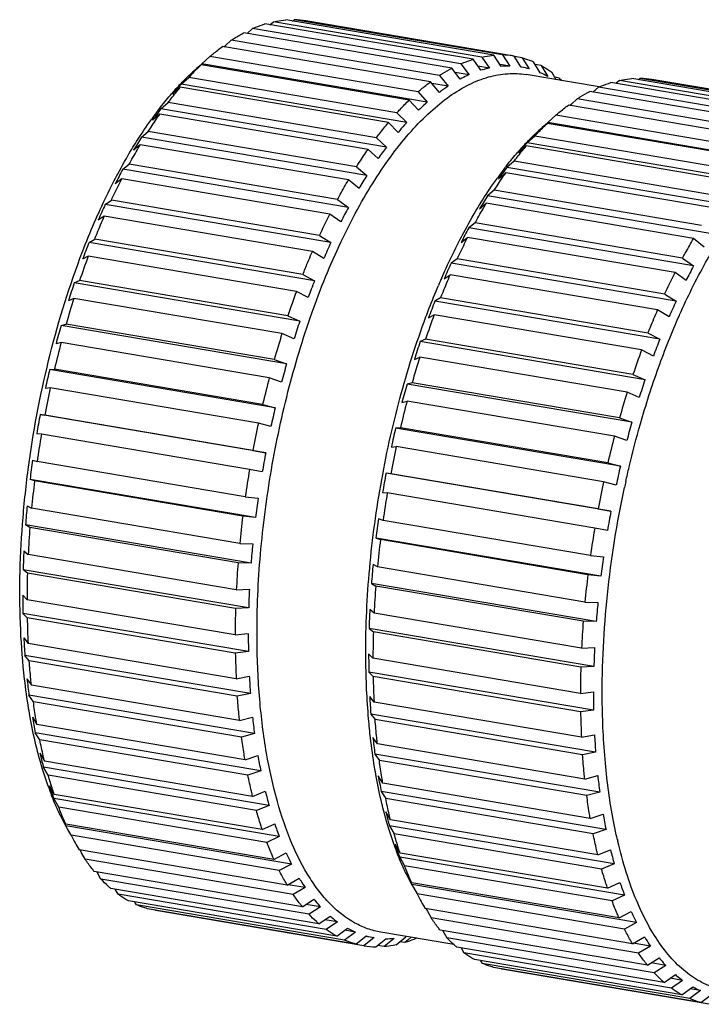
# Model space of a CAD drawing. Header units: millimetres. Extents: x 96 to 322, y 102 to 230.
# Tile 7 of 14: x 96 to 138, y 169 to 230. Entities that reach past the tile are written whole.
import ezdxf

# ---------------------------------------------------------------- set-up
doc = ezdxf.new("R2010")
doc.units = ezdxf.units.MM
doc.header["$LTSCALE"] = 23.1
doc.layers.add('00_COMPONENTS', color=7, linetype='CONTINUOUS')

msp = doc.modelspace()

# ---------------------------------------------------------------- linework, layer by layer
at = {"layer": '00_COMPONENTS', "color": 7}
for p, q in [((123.582, 227.507), (110.781, 229.678)), ((111.088, 229.626), (111.313, 229.817)), ((124.115, 227.646), (111.313, 229.817)), ((124.863, 227.756), (112.061, 229.927)), ((112.476, 229.856), (112.58, 229.942)), ((125.382, 227.771), (112.58, 229.942)), ((126.107, 227.704), (113.305, 229.875)), ((122.278, 226.96), (109.477, 229.132)), ((109.679, 229.097), (110.017, 229.393)), ((122.819, 227.222), (110.017, 229.393)), ((108.26, 228.277), (108.353, 228.36)), ((108.353, 228.36), (108.707, 228.674)), ((121.508, 226.503), (108.707, 228.674)), ((120.966, 226.122), (108.164, 228.294)), ((125.319, 227.072), (124.863, 227.756)), ((125.382, 227.771), (125.838, 227.087)), ((106.858, 227.173), (106.44, 226.8)), ((106.793, 227.132), (106.774, 227.115)), ((119.659, 225.002), (106.858, 227.173)), ((106.894, 227.221), (107.396, 227.669)), ((120.766, 224.869), (106.894, 227.221)), ((120.197, 225.498), (107.396, 227.669)), ((122.819, 227.222), (123.331, 226.552)), ((124.066, 226.827), (123.582, 227.507)), ((124.115, 227.646), (124.599, 226.966)), ((125.838, 227.087), (125.242, 227.188)), ((126.465, 227.136), (126.107, 227.704)), ((126.606, 227.595), (126.124, 227.677)), ((126.537, 227.022), (126.465, 227.136)), ((126.606, 227.595), (127.036, 226.913)), ((127.704, 226.68), (127.3, 227.353)), ((127.775, 227.121), (127.401, 227.184)), ((127.775, 227.121), (128.179, 226.448)), ((106.44, 226.8), (106.356, 226.725)), ((122.791, 226.291), (122.278, 226.96)), ((123.331, 226.552), (122.48, 226.697)), ((124.599, 226.966), (123.881, 227.088)), ((126.562, 227.018), (126.537, 227.022)), ((131.336, 225.803), (126.852, 226.563)), ((128.692, 226.251), (128.429, 226.705)), ((105.626, 225.969), (106.099, 226.389)), ((119.498, 223.617), (105.626, 225.969)), ((118.901, 224.217), (106.099, 226.389)), ((121.507, 225.47), (120.966, 226.122)), ((122.049, 225.851), (121.051, 226.02)), ((121.508, 226.503), (122.049, 225.851)), ((128.874, 226.353), (128.607, 226.398)), ((128.874, 226.353), (128.959, 226.206)), ((144.814, 223.906), (132.057, 226.069)), ((132.59, 226.208), (132.365, 226.017)), ((145.347, 224.045), (132.59, 226.208)), ((146.095, 224.155), (133.338, 226.318)), ((133.857, 226.333), (133.752, 226.248)), ((146.614, 224.17), (133.857, 226.333)), ((147.339, 224.103), (134.582, 226.267)), ((105.571, 225.782), (105.098, 225.363)), ((118.373, 223.611), (105.571, 225.782)), ((120.197, 225.498), (120.766, 224.869)), ((143.51, 223.359), (130.753, 225.523)), ((131.294, 225.784), (130.955, 225.489)), ((144.051, 223.621), (131.294, 225.784)), ((104.385, 224.462), (104.831, 224.846)), ((117.633, 222.675), (104.831, 224.846)), ((120.228, 224.372), (119.659, 225.002)), ((129.63, 224.752), (129.536, 224.669)), ((129.983, 225.066), (129.63, 224.752)), ((142.74, 222.902), (129.983, 225.066)), ((104.319, 224.137), (103.872, 223.752)), ((117.12, 221.966), (104.319, 224.137)), ((118.257, 222.109), (104.385, 224.462)), ((118.901, 224.217), (119.498, 223.617)), ((142.198, 222.521), (129.441, 224.685)), ((118.97, 223.011), (118.373, 223.611)), ((127.633, 223.117), (128.134, 223.565)), ((128.07, 223.524), (128.051, 223.507)), ((140.891, 221.401), (128.134, 223.565)), ((128.672, 224.061), (128.171, 223.613)), ((141.998, 221.268), (128.171, 223.613)), ((141.429, 221.897), (128.672, 224.061)), ((103.185, 222.714), (103.605, 223.059)), ((116.407, 220.888), (103.605, 223.059)), ((117.057, 220.361), (103.185, 222.714)), ((117.633, 222.675), (118.257, 222.109)), ((127.376, 222.78), (126.902, 222.361)), ((140.73, 220.016), (126.902, 222.361)), ((140.133, 220.616), (127.376, 222.78)), ((103.114, 222.254), (102.694, 221.909)), ((115.916, 220.083), (103.114, 222.254)), ((117.745, 221.399), (117.12, 221.966)), ((126.374, 221.755), (126.848, 222.174)), ((139.605, 220.01), (126.848, 222.174)), ((126.108, 221.238), (125.661, 220.853)), ((138.865, 219.074), (126.108, 221.238)), ((102.039, 220.746), (102.434, 221.047)), ((115.912, 218.394), (102.039, 220.746)), ((115.236, 218.876), (102.434, 221.047)), ((116.407, 220.888), (117.057, 220.361)), ((125.149, 220.144), (125.595, 220.528)), ((138.352, 218.365), (125.595, 220.528)), ((139.489, 218.508), (125.661, 220.853)), ((101.97, 220.155), (101.575, 219.855)), ((114.772, 217.984), (101.97, 220.155)), ((116.566, 219.557), (115.916, 220.083)), ((124.881, 219.451), (124.461, 219.106)), ((137.638, 217.287), (124.881, 219.451)), ((100.961, 218.58), (101.333, 218.832)), ((114.134, 216.661), (101.333, 218.832)), ((115.236, 218.876), (115.912, 218.394)), ((123.971, 218.301), (124.391, 218.646)), ((137.148, 216.482), (124.391, 218.646)), ((138.289, 216.76), (124.461, 219.106)), ((114.833, 216.227), (100.961, 218.58)), ((100.9, 217.863), (100.529, 217.612)), ((113.702, 215.692), (100.9, 217.863)), ((115.448, 217.502), (114.772, 217.984)), ((123.711, 217.438), (123.316, 217.138)), ((136.468, 215.275), (123.711, 217.438)), ((137.144, 214.793), (123.316, 217.138)), ((99.961, 216.238), (100.311, 216.438)), ((113.834, 213.886), (99.961, 216.238)), ((113.113, 214.267), (100.311, 216.438)), ((114.134, 216.661), (114.833, 216.227)), ((122.852, 216.246), (123.247, 216.547)), ((136.004, 214.383), (123.247, 216.547)), ((137.798, 215.956), (137.148, 216.482)), ((114.401, 215.259), (113.702, 215.692)), ((99.916, 215.403), (99.566, 215.204)), ((112.717, 213.232), (99.916, 215.403)), ((122.609, 215.223), (122.238, 214.971)), ((135.366, 213.06), (122.609, 215.223)), ((136.468, 215.275), (137.144, 214.793)), ((136.065, 212.626), (122.238, 214.971)), ((99.051, 213.748), (99.382, 213.891)), ((112.183, 211.72), (99.382, 213.891)), ((113.113, 214.267), (113.834, 213.886)), ((121.805, 214.003), (122.177, 214.255)), ((134.934, 212.091), (122.177, 214.255)), ((136.68, 213.901), (136.004, 214.383)), ((112.924, 211.395), (99.051, 213.748)), ((113.438, 212.851), (112.717, 213.232)), ((99.027, 212.801), (98.697, 212.658)), ((111.828, 210.63), (99.027, 212.801)), ((121.588, 212.829), (121.238, 212.63)), ((135.065, 210.285), (121.238, 212.63)), ((134.345, 210.666), (121.588, 212.829)), ((135.366, 213.06), (136.065, 212.626)), ((135.633, 211.658), (134.934, 212.091)), ((112.183, 211.72), (112.924, 211.395)), ((120.842, 211.595), (121.192, 211.794)), ((133.949, 209.631), (121.192, 211.794)), ((136.268, 211.756), (136.281, 211.785)), ((136.27, 211.753), (136.283, 211.782)), ((98.241, 211.135), (98.554, 211.22)), ((112.113, 208.782), (98.241, 211.135)), ((111.356, 209.049), (98.554, 211.22)), ((112.569, 210.305), (111.828, 210.63)), ((120.658, 210.283), (120.328, 210.139)), ((133.415, 208.119), (120.658, 210.283)), ((134.345, 210.666), (135.065, 210.285)), ((98.244, 210.087), (97.931, 210.002)), ((111.046, 207.916), (98.244, 210.087)), ((134.156, 207.794), (120.328, 210.139)), ((134.67, 209.25), (133.949, 209.631)), ((111.356, 209.049), (112.113, 208.782)), ((119.973, 209.049), (120.303, 209.193)), ((133.06, 207.029), (120.303, 209.193)), ((97.539, 208.428), (97.837, 208.453)), ((111.412, 206.075), (97.539, 208.428)), ((110.639, 206.282), (97.837, 208.453)), ((111.803, 207.649), (111.046, 207.916)), ((133.415, 208.119), (134.156, 207.794)), ((97.576, 207.29), (97.278, 207.265)), ((110.377, 205.119), (97.576, 207.29)), ((119.83, 207.611), (119.518, 207.526)), ((133.345, 205.181), (119.518, 207.526)), ((132.588, 205.448), (119.83, 207.611)), ((133.801, 206.704), (133.06, 207.029)), ((110.639, 206.282), (111.412, 206.075)), ((119.208, 206.393), (119.521, 206.479)), ((132.278, 204.315), (119.521, 206.479)), ((110.826, 203.305), (96.954, 205.658)), ((96.954, 205.658), (97.239, 205.621)), ((110.041, 203.45), (97.239, 205.621)), ((132.588, 205.448), (133.345, 205.181)), ((111.15, 204.912), (110.377, 205.119)), ((119.114, 204.845), (118.816, 204.819)), ((132.644, 202.474), (118.816, 204.819)), ((131.871, 202.681), (119.114, 204.845)), ((97.029, 204.44), (96.743, 204.477)), ((109.83, 202.269), (97.029, 204.44)), ((133.035, 204.048), (132.278, 204.315)), ((118.554, 203.656), (118.852, 203.681)), ((131.609, 201.518), (118.852, 203.681)), ((110.041, 203.45), (110.826, 203.305)), ((96.491, 202.854), (96.767, 202.756)), ((109.569, 200.584), (96.767, 202.756)), ((131.871, 202.681), (132.644, 202.474)), ((110.616, 202.124), (109.83, 202.269)), ((132.058, 199.704), (118.231, 202.049)), ((118.516, 202.013), (118.231, 202.049)), ((131.273, 199.849), (118.516, 202.013)), ((110.206, 199.315), (96.334, 201.668)), ((96.61, 201.569), (96.334, 201.668)), ((109.411, 199.398), (96.61, 201.569)), ((132.382, 201.311), (131.609, 201.518)), ((109.569, 200.584), (110.363, 200.501)), ((118.02, 200.868), (118.305, 200.832)), ((131.062, 198.668), (118.305, 200.832)), ((96.156, 200.047), (96.425, 199.887)), ((109.227, 197.716), (96.425, 199.887)), ((110.206, 199.315), (109.411, 199.398)), ((131.273, 199.849), (132.058, 199.704)), ((109.926, 196.517), (96.054, 198.869)), ((96.323, 198.709), (96.054, 198.869)), ((109.125, 196.538), (96.323, 198.709)), ((118.044, 199.147), (117.768, 199.245)), ((130.801, 196.983), (118.044, 199.147)), ((131.847, 198.523), (131.062, 198.668)), ((131.438, 195.714), (117.611, 198.059)), ((117.611, 198.059), (117.886, 197.961)), ((109.227, 197.716), (110.028, 197.695)), ((130.643, 195.797), (117.886, 197.961)), ((95.953, 197.269), (96.218, 197.047)), ((109.019, 194.876), (96.218, 197.047)), ((130.801, 196.983), (131.595, 196.9)), ((109.926, 196.517), (109.125, 196.538)), ((117.702, 196.279), (117.433, 196.439)), ((130.459, 194.115), (117.702, 196.279)), ((109.779, 193.759), (95.907, 196.112)), ((96.172, 195.89), (95.907, 196.112)), ((108.973, 193.719), (96.172, 195.89)), ((131.438, 195.714), (130.643, 195.797)), ((131.158, 192.916), (117.331, 195.261)), ((117.331, 195.261), (117.6, 195.101)), ((130.357, 192.937), (117.6, 195.101)), ((95.882, 194.549), (96.147, 194.267)), ((109.019, 194.876), (109.825, 194.916)), ((108.948, 192.096), (96.147, 194.267)), ((130.459, 194.115), (131.26, 194.094)), ((109.765, 191.073), (95.893, 193.425)), ((96.157, 193.144), (95.893, 193.425)), ((109.779, 193.759), (108.973, 193.719)), ((117.494, 193.439), (117.229, 193.66)), ((130.251, 191.275), (117.494, 193.439)), ((108.959, 190.973), (96.157, 193.144)), ((131.158, 192.916), (130.357, 192.937)), ((108.948, 192.096), (109.755, 192.196)), ((131.011, 190.158), (117.183, 192.503)), ((117.183, 192.503), (117.448, 192.282)), ((130.205, 190.118), (117.448, 192.282)), ((95.947, 191.917), (96.213, 191.578)), ((109.015, 189.407), (96.213, 191.578)), ((109.886, 188.487), (96.014, 190.84)), ((96.28, 190.501), (96.014, 190.84)), ((109.765, 191.073), (108.959, 190.973)), ((117.423, 190.659), (117.159, 190.94)), ((130.251, 191.275), (131.057, 191.315)), ((109.082, 188.329), (96.28, 190.501)), ((130.18, 188.495), (117.423, 190.659)), ((130.997, 187.472), (117.17, 189.817)), ((117.17, 189.817), (117.434, 189.536)), ((131.011, 190.158), (130.205, 190.118)), ((96.145, 189.402), (96.416, 189.008)), ((109.218, 186.837), (96.416, 189.008)), ((109.015, 189.407), (109.819, 189.564)), ((130.191, 187.372), (117.434, 189.536)), ((110.14, 186.03), (96.268, 188.383)), ((96.539, 187.989), (96.268, 188.383)), ((109.886, 188.487), (109.082, 188.329)), ((130.18, 188.495), (130.987, 188.595)), ((109.341, 185.817), (96.539, 187.989)), ((117.49, 187.969), (117.223, 188.308)), ((130.247, 185.806), (117.49, 187.969)), ((131.118, 184.886), (117.291, 187.231)), ((117.291, 187.231), (117.557, 186.892)), ((130.997, 187.472), (130.191, 187.372)), ((96.475, 187.032), (96.754, 186.586)), ((109.555, 184.415), (96.754, 186.586)), ((109.218, 186.837), (110.017, 187.049)), ((130.314, 184.728), (117.557, 186.892)), ((110.525, 183.729), (96.652, 186.081)), ((96.931, 185.636), (96.652, 186.081)), ((110.14, 186.03), (109.341, 185.817)), ((130.247, 185.806), (131.051, 185.963)), ((109.733, 183.465), (96.931, 185.636)), ((117.693, 185.4), (117.422, 185.794)), ((130.45, 183.236), (117.693, 185.4)), ((96.932, 184.833), (97.222, 184.339)), ((131.372, 182.429), (117.545, 184.774)), ((117.545, 184.774), (117.816, 184.38)), ((131.118, 184.886), (130.314, 184.728)), ((110.024, 182.168), (97.222, 184.339)), ((109.555, 184.415), (110.347, 184.679)), ((130.573, 182.217), (117.816, 184.38)), ((111.035, 181.608), (97.162, 183.961)), ((97.452, 183.468), (97.162, 183.961)), ((110.525, 183.729), (109.733, 183.465)), ((110.254, 181.297), (97.452, 183.468)), ((118.03, 182.978), (117.751, 183.424)), ((130.787, 180.814), (118.03, 182.978)), ((130.45, 183.236), (131.249, 183.448)), ((97.448, 182.789), (97.443, 182.804)), ((97.448, 182.789), (97.443, 182.804)), ((97.513, 182.828), (97.816, 182.291)), ((110.024, 182.168), (110.804, 182.48)), ((131.757, 180.128), (117.929, 182.473)), ((117.929, 182.473), (118.208, 182.027)), ((131.372, 182.429), (130.573, 182.217)), ((111.665, 179.693), (97.793, 182.045)), ((98.096, 181.509), (97.793, 182.045)), ((110.617, 180.12), (97.816, 182.291)), ((130.965, 179.864), (118.208, 182.027)), ((110.898, 179.337), (98.096, 181.509)), ((111.035, 181.608), (110.254, 181.297)), ((118.499, 180.731), (118.209, 181.224)), ((98.21, 181.04), (98.529, 180.464)), ((131.256, 178.567), (118.499, 180.731)), ((130.787, 180.814), (131.579, 181.078)), ((111.33, 178.293), (98.529, 180.464)), ((98.643, 180.163), (98.537, 180.355)), ((112.409, 178.002), (98.537, 180.355)), ((98.856, 179.78), (98.643, 180.163)), ((110.617, 180.12), (111.385, 180.475)), ((132.267, 178.008), (118.439, 180.353)), ((118.439, 180.353), (118.729, 179.859)), ((131.757, 180.128), (130.965, 179.864)), ((111.658, 177.608), (98.856, 179.78)), ((111.665, 179.693), (110.898, 179.337)), ((131.486, 177.696), (118.729, 179.859)), ((132.455, 179.516), (132.451, 179.532)), ((132.456, 179.518), (132.452, 179.534)), ((132.482, 179.399), (132.475, 179.426)), ((132.482, 179.399), (132.476, 179.427)), ((112.154, 176.708), (99.353, 178.879)), ((99.499, 178.705), (99.407, 178.87)), ((99.724, 178.299), (99.499, 178.705)), ((111.33, 178.293), (112.082, 178.687)), ((118.725, 179.181), (118.719, 179.195)), ((118.725, 179.181), (118.72, 179.196)), ((119.092, 178.683), (118.789, 179.219)), ((131.849, 176.519), (119.092, 178.683)), ((131.256, 178.567), (132.036, 178.879)), ((112.525, 176.128), (99.724, 178.299)), ((132.897, 176.092), (119.07, 178.437)), ((119.07, 178.437), (119.373, 177.9)), ((113.081, 175.382), (100.279, 177.553)), ((100.451, 177.509), (100.441, 177.526)), ((100.689, 177.085), (100.451, 177.509)), ((112.409, 178.002), (111.658, 177.608)), ((132.13, 175.737), (119.373, 177.9)), ((132.267, 178.008), (131.486, 177.696)), ((113.491, 174.913), (100.689, 177.085)), ((112.154, 176.708), (112.888, 177.135)), ((119.805, 176.856), (119.486, 177.431)), ((132.562, 174.692), (119.805, 176.856)), ((131.849, 176.519), (132.617, 176.874)), ((114.099, 174.329), (101.298, 176.501)), ((101.743, 176.148), (101.565, 176.455)), ((113.258, 176.555), (112.2, 176.735)), ((113.258, 176.555), (112.525, 176.128)), ((119.814, 176.746), (119.92, 176.555)), ((133.641, 174.401), (119.814, 176.746)), ((119.92, 176.555), (120.133, 176.171)), ((114.544, 173.977), (101.743, 176.148)), ((115.199, 173.562), (102.397, 175.733)), ((102.872, 175.501), (102.771, 175.67)), ((113.081, 175.382), (113.794, 175.836)), ((132.89, 174.007), (120.133, 176.171)), ((132.897, 176.092), (132.13, 175.737)), ((115.674, 173.33), (102.872, 175.501)), ((116.367, 173.087), (103.566, 175.259)), ((104.065, 175.15), (104.048, 175.177)), ((116.867, 172.979), (104.065, 175.15)), ((114.204, 175.368), (113.299, 175.521)), ((114.204, 175.368), (113.491, 174.913)), ((133.386, 173.107), (120.629, 175.271)), ((120.684, 175.262), (120.775, 175.097)), ((120.775, 175.097), (121, 174.691)), ((132.562, 174.692), (133.314, 175.086)), ((114.099, 174.329), (114.79, 174.805)), ((115.235, 174.453), (114.468, 174.583)), ((115.235, 174.453), (114.544, 173.977)), ((133.757, 172.527), (121, 174.691)), ((115.199, 173.562), (115.865, 174.053)), ((116.34, 173.821), (115.674, 173.33)), ((116.34, 173.821), (115.698, 173.93)), ((134.313, 171.781), (121.556, 173.945)), ((121.718, 173.917), (121.727, 173.9)), ((121.727, 173.9), (121.966, 173.476)), ((133.641, 174.401), (132.89, 174.007)), ((116.367, 173.087), (117.008, 173.587)), ((117.401, 173.395), (116.867, 172.979)), ((116.982, 173.567), (117.508, 173.478)), ((117.508, 173.478), (117.401, 173.395)), ((117.592, 172.912), (118.206, 173.414)), ((122.39, 173.056), (117.906, 173.817)), ((118.725, 173.429), (118.111, 172.927)), ((118.859, 173.037), (119.445, 173.535)), ((119.391, 173.176), (119.084, 173.228)), ((119.587, 173.342), (119.391, 173.176)), ((119.773, 173.5), (119.587, 173.342)), ((134.723, 171.313), (121.966, 173.476)), ((133.386, 173.107), (134.12, 173.534)), ((118.111, 172.927), (117.696, 172.997)), ((135.331, 170.728), (122.574, 172.892)), ((122.842, 172.847), (123.019, 172.54)), ((134.49, 172.954), (133.432, 173.134)), ((134.49, 172.954), (133.757, 172.527)), ((135.776, 170.376), (123.019, 172.54)), ((136.431, 169.961), (123.674, 172.124)), ((124.047, 172.061), (124.149, 171.893)), ((134.313, 171.781), (135.026, 172.235)), ((136.906, 169.729), (124.149, 171.893)), ((137.599, 169.486), (124.842, 171.65)), ((125.325, 171.568), (125.342, 171.541)), ((138.099, 169.378), (125.342, 171.541)), ((135.436, 171.767), (134.531, 171.92)), ((135.436, 171.767), (134.723, 171.313)), ((135.331, 170.728), (136.022, 171.204)), ((136.467, 170.852), (135.7, 170.982)), ((136.467, 170.852), (135.776, 170.376)), ((136.431, 169.961), (137.097, 170.452)), ((137.572, 170.22), (136.906, 169.729)), ((137.572, 170.22), (136.93, 170.329)), ((137.599, 169.486), (138.24, 169.986))]:
    msp.add_line(p, q, dxfattribs=at)
for centre, radius, start, end in [((112.478, 224.859), 5.084, 80.63334, 88.84341), ((125.279, 222.688), 5.084, 80.63334, 88.84341), ((118.524, 215.14), 16.76, 134.11302, 136.57775), ((116.022, 216.799), 13.854, 131.54314, 131.76989), ((115.916, 216.92), 13.693, 131.20924, 131.54335), ((119.507, 214.209), 18.114, 136.57444, 137.74644), ((115.719, 216.461), 13.904, 131.76925, 132.35774), ((116.991, 215.754), 15.28, 133.79814, 134.1087), ((116.434, 216.342), 14.469, 131.88066, 133.81745), ((125.729, 221.943), 5.145, 88.77863, 94.56225), ((125.735, 222.144), 4.944, 74.7357, 80.36688), ((125.541, 221.646), 5.48, 61.21763, 66.74513), ((119.191, 213.633), 18.336, 137.71802, 138.26805), ((124.02, 220.707), 7.446, 47.41819, 49.31446), ((133.754, 221.25), 5.084, 80.63334, 88.84341), ((118.717, 213.488), 18.128, 136.89994, 138.90004), ((119.89, 213.013), 19.27, 138.27378, 140.14076), ((128.115, 216.649), 11.022, 125.09904, 126.83971), ((127.725, 217.207), 10.341, 123.29254, 125.10876), ((123.149, 209.907), 23.828, 142.93112, 144.303), ((123.999, 209.76), 24.512, 143.14607, 145.19144), ((137.766, 212.673), 14.552, 131.88304, 134.13493), ((137.299, 213.191), 13.854, 131.54314, 131.76989), ((137.192, 213.311), 13.693, 131.20924, 131.54335), ((136.995, 212.852), 13.904, 131.76925, 132.35805), ((129.14, 206.334), 30.692, 147.74434, 149.50436), ((140.468, 210.025), 18.336, 137.71802, 138.26805), ((137.871, 207.407), 24.512, 143.14607, 145.19144), ((139.994, 209.879), 18.129, 136.90011, 138.90044), ((141.166, 209.405), 19.27, 138.27378, 140.14076), ((134.833, 203.11), 37.235, 151.72893, 153.27561), ((144.426, 206.299), 23.828, 142.93108, 144.30313), ((145.275, 206.151), 24.512, 143.14607, 145.19144), ((143.012, 203.981), 30.692, 147.74434, 149.50436), ((150.417, 202.726), 30.692, 147.74434, 149.50436), ((140.728, 200.251), 43.788, 155.25509, 156.64281), ((148.705, 200.758), 37.235, 151.72893, 153.27561), ((156.109, 199.502), 37.235, 151.72893, 153.27561), ((146.427, 197.88), 49.961, 158.44055, 159.71102), ((154.601, 197.899), 43.788, 155.25509, 156.64281), ((150.941, 196.531), 54.404, 159.7027, 161.39137), ((162.005, 196.643), 43.788, 155.25509, 156.64281), ((169.937, 197.157), 37.235, 151.72893, 153.27561), ((160.299, 195.527), 49.961, 158.44055, 159.71102), ((162.746, 196.047), 44.865, 156.31444, 156.97756), ((151.514, 196.068), 55.362, 161.37625, 162.56229), ((163.743, 194.359), 54.404, 159.7027, 161.39137), ((155.59, 195.025), 59.291, 162.55302, 164.14831), ((167.703, 194.271), 49.961, 158.44055, 159.71102), ((175.833, 194.298), 43.788, 155.25509, 156.64281), ((165.386, 193.715), 55.362, 161.37625, 162.56229), ((172.218, 192.922), 54.404, 159.7027, 161.39137), ((155.603, 194.832), 59.633, 164.13452, 165.26285), ((168.392, 192.853), 59.291, 162.55302, 164.14831), ((181.531, 191.926), 49.961, 158.44055, 159.71102), ((159.014, 194.091), 62.84, 165.25258, 166.78791), ((172.791, 192.459), 55.362, 161.37625, 162.56229), ((184.975, 190.759), 54.404, 159.7027, 161.39137), ((176.867, 191.416), 59.291, 162.55302, 164.14831), ((158.368, 194.133), 62.485, 166.77511, 167.86848), ((169.475, 192.479), 59.633, 164.13452, 165.26285), ((171.815, 191.92), 62.84, 165.25258, 166.78791), ((186.618, 190.114), 55.362, 161.37625, 162.56229), ((160.932, 193.658), 64.806, 167.85709, 169.36186), ((176.88, 191.223), 59.633, 164.13452, 165.26285), ((189.624, 189.253), 59.291, 162.55302, 164.14831), ((172.24, 191.78), 62.485, 166.77511, 167.86848), ((180.29, 190.482), 62.84, 165.25258, 166.78791), ((159.583, 193.88), 63.727, 169.34983, 170.42856), ((173.733, 191.487), 64.806, 167.85709, 169.36186), ((179.644, 190.524), 62.485, 166.77511, 167.86848), ((190.707, 188.878), 59.633, 164.13452, 165.26285), ((161.192, 193.606), 65.072, 170.41614, 171.91732), ((193.047, 188.319), 62.84, 165.25258, 166.78791), ((182.208, 190.049), 64.806, 167.85709, 169.36186), ((173.456, 191.527), 63.727, 169.34983, 170.42856), ((159.058, 193.955), 63.197, 171.90545, 172.99022), ((193.472, 188.179), 62.485, 166.77511, 167.86848), ((173.994, 191.435), 65.072, 170.41614, 171.91732), ((180.86, 190.272), 63.727, 169.34983, 170.42856), ((159.695, 193.796), 63.562, 172.97546, 174.50115), ((194.965, 187.886), 64.806, 167.85709, 169.36186), ((193.482, 188.157), 61.968, 167.53458, 167.88919), ((172.93, 191.603), 63.197, 171.90545, 172.99022), ((182.469, 189.998), 65.072, 170.41614, 171.91732), ((156.981, 194.18), 61.107, 174.48975, 175.59845), ((172.496, 191.625), 63.562, 172.97546, 174.50115), ((194.688, 187.926), 63.727, 169.34983, 170.42856), ((156.582, 194.054), 60.439, 175.58216, 177.16068), ((180.335, 190.347), 63.197, 171.90545, 172.99022), ((195.226, 187.834), 65.072, 170.41614, 171.91732), ((170.853, 191.827), 61.107, 174.48975, 175.59845), ((180.971, 190.188), 63.562, 172.97546, 174.50115), ((153.324, 194.412), 57.443, 177.14933, 178.30432), ((194.162, 188.002), 63.197, 171.90545, 172.99022), ((169.384, 191.882), 60.439, 175.58216, 177.16068), ((178.257, 190.571), 61.107, 174.48975, 175.59845), ((152.045, 194.218), 55.899, 178.28552, 179.94916), ((193.728, 188.024), 63.562, 172.97546, 174.50115), ((177.859, 190.445), 60.439, 175.58216, 177.16068), ((148.392, 194.492), 52.509, 179.93767, 181.16352), ((167.197, 192.059), 57.443, 177.14933, 178.30432), ((192.085, 188.226), 61.107, 174.48975, 175.59845), ((164.847, 192.047), 55.899, 178.28552, 179.94916), ((174.601, 190.804), 57.443, 177.14933, 178.30432), ((146.398, 194.145), 50.251, 181.1415, 182.92843), ((190.616, 188.281), 60.439, 175.58216, 177.16068), ((162.264, 192.139), 52.509, 179.93767, 181.16352), ((173.322, 190.609), 55.899, 178.28552, 179.94916), ((142.523, 194.29), 46.637, 182.9166, 184.24286), ((159.2, 191.974), 50.251, 181.1415, 182.92843), ((169.668, 190.883), 52.509, 179.93767, 181.16352), ((188.429, 188.458), 57.443, 177.14933, 178.30432), ((186.079, 188.446), 55.899, 178.28552, 179.94916), ((136.118, 193.718), 40.206, 186.16158, 187.62523), ((156.395, 191.937), 46.637, 182.9166, 184.24286), ((167.675, 190.537), 50.251, 181.1415, 182.92843), ((183.496, 188.538), 52.509, 179.93767, 181.16352), ((163.8, 190.681), 46.637, 182.9166, 184.24286), ((180.432, 188.373), 50.251, 181.1415, 182.92843), ((129.598, 192.735), 33.611, 189.76814, 191.41687), ((149.99, 191.365), 40.206, 186.16158, 187.62523), ((177.627, 188.336), 46.637, 182.9166, 184.24286), ((157.395, 190.109), 40.206, 186.16158, 187.62523), ((123.602, 191.415), 27.47, 193.8635, 195.3308), ((122.195, 191.035), 26.013, 195.34379, 195.77943), ((143.471, 190.382), 33.611, 189.76814, 191.41687), ((150.875, 189.126), 33.611, 189.76814, 191.41687), ((171.222, 187.764), 40.206, 186.16158, 187.62523), ((116.183, 189.497), 19.899, 199.69999, 201.42712), ((117.875, 189.683), 21.486, 198.60498, 200.57919), ((137.239, 189.002), 27.228, 193.8605, 195.7571), ((116.646, 189.23), 20.175, 200.60311, 200.86114), ((144.879, 187.806), 27.47, 193.8635, 195.3308), ((111.623, 187.5), 14.919, 205.73154, 207.94264), ((113.163, 187.765), 16.396, 204.2152, 206.57866), ((110.829, 187.08), 14.021, 207.94782, 208.97329), ((143.472, 187.427), 26.013, 195.34379, 195.77943), ((164.703, 186.781), 33.611, 189.76814, 191.41687), ((112.179, 187.282), 15.3, 206.61026, 206.92056), ((131.645, 187.295), 21.378, 198.60285, 200.83056), ((112.03, 186.454), 14.768, 206.86747, 208.97074), ((110.968, 185.862), 13.552, 208.95741, 211.01317), ((160.802, 186.044), 29.089, 192.96868, 193.14897), ((137.46, 185.888), 19.9, 199.69807, 201.42723), ((139.152, 186.074), 21.486, 198.60498, 200.57919), ((158.471, 185.401), 27.228, 193.8605, 195.7571), ((137.922, 185.621), 20.175, 200.60311, 200.86114), ((132.901, 183.892), 14.921, 205.73111, 207.93994), ((134.44, 184.156), 16.396, 204.2152, 206.57866), ((132.106, 183.472), 14.022, 207.94509, 208.97321), ((152.877, 183.694), 21.378, 198.60285, 200.83056), ((133.455, 183.673), 15.3, 206.61026, 206.92056), ((133.307, 182.845), 14.768, 206.86747, 208.97074), ((132.244, 182.253), 13.552, 208.95741, 211.01317), ((118.503, 178.855), 5.48, 241.21763, 246.74513), ((118.309, 178.357), 4.944, 254.7357, 260.36688), ((118.315, 178.558), 5.145, 268.77863, 274.56225), ((117.694, 177.995), 5.084, 260.63334, 268.84341), ((139.735, 175.254), 5.48, 241.21763, 246.74513)]:
    msp.add_arc(centre, radius, start, end, dxfattribs=at)
for points, knots in [([(110.017, 229.393), (110.081, 229.421), (110.331, 229.527), (110.587, 229.618), (110.781, 229.678)], [0, 0, 0, 0, 0.254924, 1, 1, 1, 1]), ([(111.313, 229.817), (111.375, 229.83), (111.623, 229.879), (111.874, 229.912), (112.061, 229.927)], [0, 0, 0, 0, 0.253422, 1, 1, 1, 1]), ([(108.707, 228.674), (108.77, 228.716), (109.022, 228.878), (109.28, 229.028), (109.477, 229.132)], [0, 0, 0, 0, 0.255536, 1, 1, 1, 1]), ([(107.396, 227.669), (107.459, 227.725), (107.709, 227.94), (107.968, 228.146), (108.164, 228.294)], [0, 0, 0, 0, 0.25553, 1, 1, 1, 1]), ([(124.115, 227.646), (124.177, 227.659), (124.425, 227.708), (124.675, 227.741), (124.863, 227.756)], [0, 0, 0, 0, 0.253422, 1, 1, 1, 1]), ([(122.819, 227.222), (122.882, 227.25), (123.132, 227.355), (123.389, 227.447), (123.582, 227.507)], [0, 0, 0, 0, 0.254924, 1, 1, 1, 1]), ([(126.606, 227.595), (126.665, 227.579), (126.9, 227.511), (127.131, 227.425), (127.3, 227.353)], [0, 0, 0, 0, 0.248372, 1, 1, 1, 1]), ([(127.775, 227.121), (127.83, 227.09), (128.055, 226.962), (128.271, 226.82), (128.429, 226.705)], [0, 0, 0, 0, 0.246203, 1, 1, 1, 1]), ([(105.48, 225.874), (105.552, 225.951), (105.833, 226.246), (106.126, 226.531), (106.351, 226.735)], [0, 0, 0, 0, 0.256236, 1, 1, 1, 1]), ([(121.508, 226.503), (121.572, 226.545), (121.823, 226.707), (122.082, 226.856), (122.278, 226.96)], [0, 0, 0, 0, 0.255536, 1, 1, 1, 1]), ([(122.138, 225.232), (122.521, 225.501), (123.289, 225.968), (124.497, 226.449), (125.691, 226.665), (126.477, 226.627), (126.852, 226.563)], [0, 0, 0, 0, 0.279669, 0.53519, 0.772495, 1, 1, 1, 1]), ([(123.331, 226.552), (123.286, 226.533), (123.103, 226.451), (122.924, 226.362), (122.791, 226.291)], [0, 0, 0, 0, 0.246287, 1, 1, 1, 1]), ([(124.599, 226.966), (124.554, 226.956), (124.375, 226.916), (124.198, 226.868), (124.066, 226.827)], [0, 0, 0, 0, 0.247095, 1, 1, 1, 1]), ([(120.197, 225.498), (120.261, 225.554), (120.511, 225.769), (120.769, 225.975), (120.966, 226.122)], [0, 0, 0, 0, 0.25553, 1, 1, 1, 1]), ([(131.294, 225.784), (131.357, 225.812), (131.607, 225.918), (131.864, 226.01), (132.057, 226.069)], [0, 0, 0, 0, 0.254924, 1, 1, 1, 1]), ([(132.59, 226.208), (132.652, 226.222), (132.899, 226.271), (133.15, 226.304), (133.338, 226.318)], [0, 0, 0, 0, 0.253422, 1, 1, 1, 1]), ([(104.136, 224.27), (104.211, 224.37), (104.508, 224.756), (104.818, 225.132), (105.056, 225.405)], [0, 0, 0, 0, 0.256094, 1, 1, 1, 1]), ([(104.831, 224.846), (104.892, 224.927), (105.132, 225.244), (105.381, 225.555), (105.571, 225.782)], [0, 0, 0, 0, 0.254669, 1, 1, 1, 1]), ([(129.983, 225.066), (130.047, 225.108), (130.298, 225.269), (130.557, 225.419), (130.753, 225.523)], [0, 0, 0, 0, 0.255536, 1, 1, 1, 1]), ([(110.295, 191.699), (110.278, 193.383), (110.412, 196.81), (111.052, 201.942), (112.114, 207.009), (113.557, 211.819), (115.065, 215.547), (116.431, 218.246), (117.488, 220.05), (118.592, 221.665), (119.732, 223.075), (120.899, 224.268), (121.724, 224.94), (122.138, 225.232)], [0, 0, 0, 0, 0.138085, 0.280769, 0.423603, 0.56211, 0.692084, 0.752728, 0.809945, 0.863429, 0.912968, 0.95848, 1, 1, 1, 1]), ([(118.901, 224.217), (118.963, 224.286), (119.21, 224.554), (119.465, 224.813), (119.659, 225.002)], [0, 0, 0, 0, 0.25518, 1, 1, 1, 1]), ([(120.766, 224.869), (120.721, 224.829), (120.539, 224.667), (120.361, 224.5), (120.228, 224.372)], [0, 0, 0, 0, 0.24616, 1, 1, 1, 1]), ([(103.605, 223.059), (103.663, 223.152), (103.895, 223.515), (104.135, 223.873), (104.319, 224.137)], [0, 0, 0, 0, 0.254095, 1, 1, 1, 1]), ([(128.672, 224.061), (128.736, 224.116), (128.986, 224.332), (129.244, 224.538), (129.441, 224.685)], [0, 0, 0, 0, 0.25553, 1, 1, 1, 1]), ([(102.59, 221.975), (102.688, 222.136), (103.072, 222.76), (103.48, 223.369), (103.798, 223.811)], [0, 0, 0, 0, 0.257153, 1, 1, 1, 1]), ([(117.633, 222.675), (117.693, 222.756), (117.934, 223.073), (118.183, 223.384), (118.373, 223.611)], [0, 0, 0, 0, 0.254669, 1, 1, 1, 1]), ([(119.498, 223.617), (119.453, 223.568), (119.274, 223.369), (119.099, 223.166), (118.97, 223.011)], [0, 0, 0, 0, 0.24646, 1, 1, 1, 1]), ([(127.376, 222.78), (127.438, 222.849), (127.685, 223.116), (127.94, 223.376), (128.134, 223.565)], [0, 0, 0, 0, 0.25518, 1, 1, 1, 1]), ([(126.757, 222.266), (126.828, 222.342), (127.11, 222.638), (127.403, 222.922), (127.627, 223.127)], [0, 0, 0, 0, 0.256236, 1, 1, 1, 1]), ([(101.448, 219.922), (101.539, 220.1), (101.903, 220.794), (102.289, 221.476), (102.59, 221.975)], [0, 0, 0, 0, 0.25606, 1, 1, 1, 1]), ([(102.434, 221.047), (102.49, 221.15), (102.71, 221.556), (102.939, 221.957), (103.114, 222.254)], [0, 0, 0, 0, 0.253509, 1, 1, 1, 1]), ([(116.407, 220.888), (116.465, 220.981), (116.697, 221.344), (116.937, 221.702), (117.12, 221.966)], [0, 0, 0, 0, 0.254095, 1, 1, 1, 1]), ([(125.413, 220.662), (125.488, 220.761), (125.785, 221.147), (126.094, 221.523), (126.332, 221.796)], [0, 0, 0, 0, 0.256094, 1, 1, 1, 1]), ([(126.108, 221.238), (126.168, 221.319), (126.409, 221.636), (126.658, 221.946), (126.848, 222.174)], [0, 0, 0, 0, 0.254669, 1, 1, 1, 1]), ([(136.281, 211.785), (136.767, 212.879), (137.78, 214.931), (139.505, 217.691), (141.331, 219.941), (142.685, 221.149), (143.37, 221.631)], [0, 0, 0, 0, 0.29296, 0.559047, 0.795044, 1, 1, 1, 1]), ([(124.881, 219.451), (124.94, 219.543), (125.172, 219.906), (125.412, 220.265), (125.595, 220.528)], [0, 0, 0, 0, 0.254095, 1, 1, 1, 1]), ([(100.383, 217.678), (100.468, 217.872), (100.806, 218.627), (101.166, 219.373), (101.448, 219.922)], [0, 0, 0, 0, 0.255008, 1, 1, 1, 1]), ([(101.333, 218.832), (101.384, 218.944), (101.591, 219.388), (101.806, 219.829), (101.97, 220.155)], [0, 0, 0, 0, 0.252934, 1, 1, 1, 1]), ([(115.236, 218.876), (115.292, 218.979), (115.512, 219.385), (115.741, 219.786), (115.916, 220.083)], [0, 0, 0, 0, 0.253509, 1, 1, 1, 1]), ([(123.867, 218.367), (123.964, 218.528), (124.349, 219.151), (124.757, 219.761), (125.074, 220.203)], [0, 0, 0, 0, 0.257153, 1, 1, 1, 1]), ([(123.711, 217.438), (123.766, 217.542), (123.987, 217.947), (124.215, 218.349), (124.391, 218.646)], [0, 0, 0, 0, 0.253509, 1, 1, 1, 1]), ([(122.724, 216.313), (122.816, 216.491), (123.179, 217.185), (123.566, 217.868), (123.867, 218.367)], [0, 0, 0, 0, 0.256061, 1, 1, 1, 1]), ([(99.405, 215.267), (99.483, 215.473), (99.792, 216.284), (100.123, 217.086), (100.383, 217.678)], [0, 0, 0, 0, 0.25401, 1, 1, 1, 1]), ([(100.311, 216.438), (100.359, 216.558), (100.55, 217.036), (100.748, 217.51), (100.9, 217.863)], [0, 0, 0, 0, 0.252378, 1, 1, 1, 1]), ([(114.134, 216.661), (114.186, 216.773), (114.393, 217.217), (114.607, 217.658), (114.772, 217.984)], [0, 0, 0, 0, 0.252934, 1, 1, 1, 1]), ([(121.66, 214.07), (121.745, 214.263), (122.083, 215.019), (122.443, 215.764), (122.724, 216.313)], [0, 0, 0, 0, 0.255008, 1, 1, 1, 1]), ([(122.609, 215.223), (122.661, 215.336), (122.868, 215.78), (123.082, 216.22), (123.247, 216.547)], [0, 0, 0, 0, 0.252934, 1, 1, 1, 1]), ([(136.468, 215.275), (136.524, 215.378), (136.744, 215.784), (136.973, 216.185), (137.148, 216.482)], [0, 0, 0, 0, 0.253509, 1, 1, 1, 1]), ([(113.113, 214.267), (113.16, 214.387), (113.351, 214.865), (113.549, 215.339), (113.702, 215.692)], [0, 0, 0, 0, 0.252378, 1, 1, 1, 1]), ([(95.996, 189.382), (95.88, 190.386), (95.721, 192.458), (95.683, 195.638), (95.84, 198.933), (96.307, 203.416), (97.339, 208.927), (98.636, 213.213), (99.405, 215.267)], [0, 0, 0, 0, 0.115259, 0.236535, 0.362322, 0.490991, 0.750028, 1, 1, 1, 1]), ([(121.588, 212.829), (121.635, 212.95), (121.826, 213.427), (122.024, 213.902), (122.177, 214.255)], [0, 0, 0, 0, 0.252378, 1, 1, 1, 1]), ([(135.366, 213.06), (135.418, 213.172), (135.625, 213.616), (135.839, 214.057), (136.004, 214.383)], [0, 0, 0, 0, 0.252934, 1, 1, 1, 1]), ([(120.682, 211.658), (120.744, 211.823), (120.991, 212.472), (121.251, 213.116), (121.454, 213.593)], [0, 0, 0, 0, 0.253127, 1, 1, 1, 1]), ([(134.345, 210.666), (134.392, 210.786), (134.583, 211.264), (134.781, 211.738), (134.934, 212.091)], [0, 0, 0, 0, 0.252378, 1, 1, 1, 1]), ([(116.985, 190.564), (116.968, 192.332), (117.117, 195.93), (117.821, 201.308), (118.985, 206.595), (120.066, 210.013), (120.682, 211.658)], [0, 0, 0, 0, 0.246443, 0.501087, 0.755185, 1, 1, 1, 1]), ([(133.875, 205.089), (134.208, 206.252), (134.928, 208.504), (135.801, 210.702), (136.268, 211.756)], [0, 0, 0, 0, 0.5118, 1, 1, 1, 1]), ([(132.975, 201.533), (133.042, 201.834), (133.315, 203.026), (133.623, 204.21), (133.875, 205.089)], [0, 0, 0, 0, 0.251886, 1, 1, 1, 1]), ([(131.527, 188.098), (131.506, 190.256), (131.735, 194.644), (132.427, 198.982), (132.894, 201.158)], [0, 0, 0, 0, 0.492344, 1, 1, 1, 1]), ([(117.906, 173.817), (117.631, 173.863), (117.082, 174.006), (116.005, 174.492), (115.019, 175.269), (114.152, 176.254), (113.286, 177.485), (112.344, 179.347), (111.465, 181.939), (110.815, 184.914), (110.407, 188.209), (110.306, 190.51), (110.295, 191.699)], [0, 0, 0, 0, 0.040367, 0.08169, 0.170336, 0.219182, 0.271563, 0.387756, 0.519783, 0.666998, 0.827817, 1, 1, 1, 1]), ([(96.416, 189.008), (96.403, 189.131), (96.351, 189.628), (96.308, 190.126), (96.28, 190.501)], [0, 0, 0, 0, 0.24724, 1, 1, 1, 1]), ([(117.272, 185.773), (117.228, 186.158), (117.068, 187.75), (116.997, 189.351), (116.985, 190.564)], [0, 0, 0, 0, 0.241925, 1, 1, 1, 1]), ([(96.346, 187.005), (96.311, 187.197), (96.174, 187.986), (96.065, 188.78), (95.996, 189.382)], [0, 0, 0, 0, 0.244259, 1, 1, 1, 1]), ([(96.754, 186.586), (96.734, 186.701), (96.656, 187.168), (96.587, 187.636), (96.539, 187.989)], [0, 0, 0, 0, 0.246678, 1, 1, 1, 1]), ([(109.218, 186.837), (109.205, 186.96), (109.153, 187.457), (109.11, 187.954), (109.082, 188.329)], [0, 0, 0, 0, 0.24724, 1, 1, 1, 1]), ([(132.216, 180.651), (131.991, 181.83), (131.656, 184.307), (131.539, 186.802), (131.527, 188.098)], [0, 0, 0, 0, 0.480853, 1, 1, 1, 1]), ([(96.83, 184.803), (96.784, 184.98), (96.601, 185.709), (96.448, 186.445), (96.346, 187.005)], [0, 0, 0, 0, 0.243225, 1, 1, 1, 1]), ([(117.693, 185.4), (117.679, 185.523), (117.628, 186.019), (117.585, 186.517), (117.557, 186.892)], [0, 0, 0, 0, 0.24724, 1, 1, 1, 1]), ([(97.222, 184.339), (97.196, 184.445), (97.092, 184.876), (96.998, 185.309), (96.931, 185.636)], [0, 0, 0, 0, 0.246105, 1, 1, 1, 1]), ([(109.555, 184.415), (109.535, 184.53), (109.457, 184.997), (109.388, 185.464), (109.341, 185.817)], [0, 0, 0, 0, 0.246678, 1, 1, 1, 1]), ([(117.623, 183.396), (117.588, 183.589), (117.451, 184.378), (117.341, 185.172), (117.272, 185.773)], [0, 0, 0, 0, 0.244261, 1, 1, 1, 1]), ([(97.443, 182.804), (97.386, 182.963), (97.159, 183.622), (96.963, 184.292), (96.83, 184.803)], [0, 0, 0, 0, 0.242189, 1, 1, 1, 1]), ([(130.45, 183.236), (130.436, 183.359), (130.385, 183.856), (130.342, 184.353), (130.314, 184.728)], [0, 0, 0, 0, 0.24724, 1, 1, 1, 1]), ([(118.03, 182.978), (118.01, 183.093), (117.932, 183.559), (117.863, 184.027), (117.816, 184.38)], [0, 0, 0, 0, 0.246678, 1, 1, 1, 1]), ([(97.816, 182.291), (97.784, 182.387), (97.655, 182.777), (97.536, 183.17), (97.452, 183.468)], [0, 0, 0, 0, 0.245538, 1, 1, 1, 1]), ([(110.024, 182.168), (109.997, 182.274), (109.894, 182.704), (109.799, 183.137), (109.733, 183.465)], [0, 0, 0, 0, 0.246105, 1, 1, 1, 1]), ([(118.106, 181.195), (118.06, 181.371), (117.878, 182.101), (117.724, 182.837), (117.623, 183.396)], [0, 0, 0, 0, 0.243229, 1, 1, 1, 1]), ([(98.183, 181.023), (98.137, 181.119), (97.951, 181.515), (97.78, 181.919), (97.659, 182.227)], [0, 0, 0, 0, 0.243808, 1, 1, 1, 1]), ([(118.499, 180.731), (118.472, 180.837), (118.368, 181.267), (118.274, 181.7), (118.208, 182.027)], [0, 0, 0, 0, 0.246105, 1, 1, 1, 1]), ([(130.787, 180.814), (130.767, 180.929), (130.689, 181.396), (130.62, 181.863), (130.573, 182.217)], [0, 0, 0, 0, 0.246678, 1, 1, 1, 1]), ([(98.529, 180.464), (98.491, 180.549), (98.339, 180.893), (98.197, 181.243), (98.096, 181.509)], [0, 0, 0, 0, 0.245019, 1, 1, 1, 1]), ([(110.617, 180.12), (110.585, 180.215), (110.457, 180.605), (110.338, 180.999), (110.254, 181.297)], [0, 0, 0, 0, 0.245538, 1, 1, 1, 1]), ([(118.719, 179.195), (118.663, 179.354), (118.436, 180.014), (118.24, 180.683), (118.106, 181.195)], [0, 0, 0, 0, 0.242187, 1, 1, 1, 1]), ([(132.451, 179.532), (132.43, 179.623), (132.346, 179.995), (132.27, 180.369), (132.216, 180.651)], [0, 0, 0, 0, 0.24667, 1, 1, 1, 1]), ([(111.33, 178.293), (111.292, 178.377), (111.14, 178.722), (110.999, 179.072), (110.898, 179.337)], [0, 0, 0, 0, 0.245019, 1, 1, 1, 1]), ([(119.092, 178.683), (119.06, 178.778), (118.931, 179.168), (118.813, 179.561), (118.729, 179.859)], [0, 0, 0, 0, 0.245538, 1, 1, 1, 1]), ([(131.256, 178.567), (131.229, 178.673), (131.125, 179.103), (131.031, 179.536), (130.965, 179.864)], [0, 0, 0, 0, 0.246105, 1, 1, 1, 1]), ([(139.138, 170.216), (138.766, 170.279), (138.019, 170.498), (136.971, 171.088), (135.997, 171.926), (135.103, 173.003), (134.295, 174.306), (133.58, 175.822), (132.962, 177.538), (132.632, 178.76), (132.482, 179.399)], [0, 0, 0, 0, 0.094645, 0.193303, 0.299395, 0.41543, 0.542995, 0.682896, 0.835326, 1, 1, 1, 1]), ([(112.082, 178.687), (112.108, 178.628), (112.213, 178.398), (112.324, 178.17), (112.409, 178.002)], [0, 0, 0, 0, 0.253762, 1, 1, 1, 1]), ([(100.279, 177.553), (100.231, 177.612), (100.038, 177.854), (99.855, 178.106), (99.724, 178.299)], [0, 0, 0, 0, 0.244525, 1, 1, 1, 1]), ([(119.46, 177.414), (119.413, 177.51), (119.227, 177.907), (119.057, 178.31), (118.936, 178.618)], [0, 0, 0, 0, 0.24381, 1, 1, 1, 1]), ([(112.154, 176.708), (112.111, 176.78), (111.937, 177.075), (111.775, 177.377), (111.658, 177.608)], [0, 0, 0, 0, 0.244629, 1, 1, 1, 1]), ([(119.805, 176.856), (119.767, 176.94), (119.615, 177.285), (119.474, 177.634), (119.373, 177.9)], [0, 0, 0, 0, 0.245019, 1, 1, 1, 1]), ([(131.849, 176.519), (131.817, 176.614), (131.689, 177.004), (131.57, 177.398), (131.486, 177.696)], [0, 0, 0, 0, 0.245538, 1, 1, 1, 1]), ([(101.298, 176.501), (101.246, 176.545), (101.035, 176.732), (100.835, 176.93), (100.689, 177.085)], [0, 0, 0, 0, 0.244953, 1, 1, 1, 1]), ([(112.888, 177.135), (112.918, 177.085), (113.037, 176.889), (113.162, 176.696), (113.258, 176.555)], [0, 0, 0, 0, 0.253988, 1, 1, 1, 1]), ([(102.397, 175.733), (102.341, 175.763), (102.117, 175.891), (101.9, 176.034), (101.743, 176.148)], [0, 0, 0, 0, 0.246203, 1, 1, 1, 1]), ([(113.081, 175.382), (113.033, 175.441), (112.839, 175.683), (112.657, 175.935), (112.525, 176.128)], [0, 0, 0, 0, 0.244525, 1, 1, 1, 1]), ([(113.794, 175.836), (113.827, 175.795), (113.96, 175.636), (114.098, 175.481), (114.204, 175.368)], [0, 0, 0, 0, 0.253943, 1, 1, 1, 1]), ([(132.562, 174.692), (132.524, 174.776), (132.372, 175.121), (132.231, 175.471), (132.13, 175.737)], [0, 0, 0, 0, 0.245019, 1, 1, 1, 1]), ([(103.566, 175.259), (103.507, 175.275), (103.272, 175.343), (103.041, 175.428), (102.872, 175.501)], [0, 0, 0, 0, 0.248372, 1, 1, 1, 1]), ([(133.314, 175.086), (133.34, 175.027), (133.445, 174.797), (133.556, 174.569), (133.641, 174.401)], [0, 0, 0, 0, 0.253762, 1, 1, 1, 1]), ([(114.099, 174.329), (114.047, 174.374), (113.837, 174.561), (113.636, 174.759), (113.491, 174.913)], [0, 0, 0, 0, 0.244953, 1, 1, 1, 1]), ([(114.79, 174.805), (114.826, 174.774), (114.971, 174.652), (115.12, 174.536), (115.235, 174.453)], [0, 0, 0, 0, 0.253425, 1, 1, 1, 1]), ([(121.556, 173.945), (121.508, 174.003), (121.314, 174.246), (121.132, 174.497), (121, 174.691)], [0, 0, 0, 0, 0.244525, 1, 1, 1, 1]), ([(115.199, 173.562), (115.143, 173.592), (114.918, 173.72), (114.702, 173.863), (114.544, 173.977)], [0, 0, 0, 0, 0.246203, 1, 1, 1, 1]), ([(133.386, 173.107), (133.343, 173.179), (133.169, 173.475), (133.007, 173.776), (132.89, 174.007)], [0, 0, 0, 0, 0.244629, 1, 1, 1, 1]), ([(116.367, 173.087), (116.309, 173.103), (116.073, 173.172), (115.843, 173.257), (115.674, 173.33)], [0, 0, 0, 0, 0.248372, 1, 1, 1, 1]), ([(120.112, 173.442), (120.052, 173.416), (119.816, 173.318), (119.574, 173.232), (119.391, 173.176)], [0, 0, 0, 0, 0.254629, 1, 1, 1, 1]), ([(122.574, 172.892), (122.522, 172.937), (122.312, 173.123), (122.111, 173.321), (121.966, 173.476)], [0, 0, 0, 0, 0.244953, 1, 1, 1, 1]), ([(134.12, 173.534), (134.15, 173.484), (134.269, 173.288), (134.394, 173.095), (134.49, 172.954)], [0, 0, 0, 0, 0.253988, 1, 1, 1, 1]), ([(118.859, 173.037), (118.796, 173.023), (118.549, 172.974), (118.298, 172.942), (118.111, 172.927)], [0, 0, 0, 0, 0.253422, 1, 1, 1, 1]), ([(123.674, 172.124), (123.618, 172.155), (123.393, 172.283), (123.177, 172.425), (123.019, 172.54)], [0, 0, 0, 0, 0.246203, 1, 1, 1, 1]), ([(134.313, 171.781), (134.265, 171.84), (134.071, 172.082), (133.889, 172.334), (133.757, 172.527)], [0, 0, 0, 0, 0.244525, 1, 1, 1, 1]), ([(135.026, 172.235), (135.059, 172.194), (135.192, 172.035), (135.33, 171.88), (135.436, 171.767)], [0, 0, 0, 0, 0.253943, 1, 1, 1, 1]), ([(124.842, 171.65), (124.784, 171.666), (124.548, 171.734), (124.318, 171.82), (124.149, 171.893)], [0, 0, 0, 0, 0.248372, 1, 1, 1, 1]), ([(135.331, 170.728), (135.279, 170.773), (135.069, 170.96), (134.868, 171.158), (134.723, 171.313)], [0, 0, 0, 0, 0.244953, 1, 1, 1, 1]), ([(136.022, 171.204), (136.058, 171.173), (136.203, 171.051), (136.352, 170.935), (136.467, 170.852)], [0, 0, 0, 0, 0.253425, 1, 1, 1, 1]), ([(136.431, 169.961), (136.375, 169.991), (136.15, 170.119), (135.934, 170.262), (135.776, 170.376)], [0, 0, 0, 0, 0.246203, 1, 1, 1, 1]), ([(137.599, 169.486), (137.541, 169.502), (137.305, 169.571), (137.075, 169.656), (136.906, 169.729)], [0, 0, 0, 0, 0.248372, 1, 1, 1, 1])]:
    msp.add_open_spline(points, degree=3, knots=knots, dxfattribs=at)

doc.saveas('drawing.dxf')
